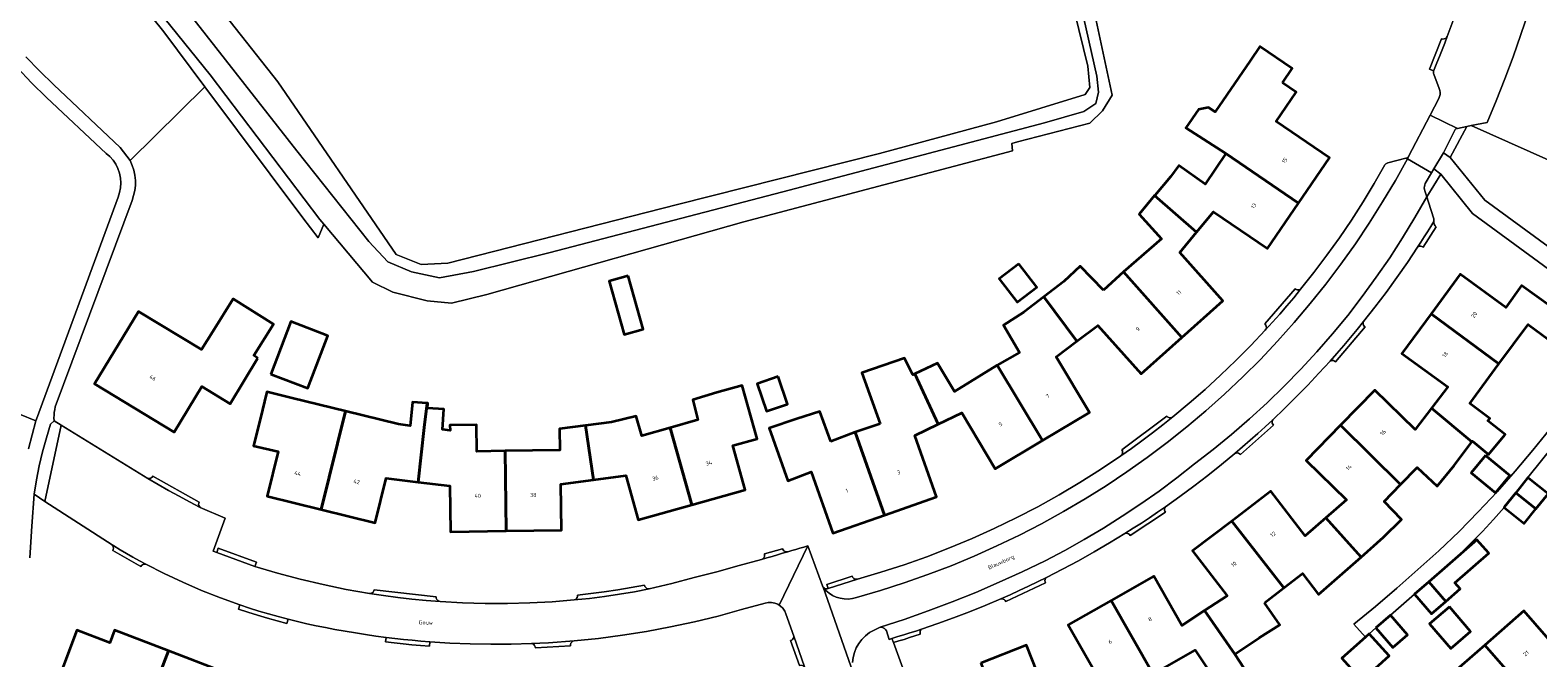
# Model space of a CAD drawing. Header units: metres. Extents: x 229229 to 231729, y 593167 to 595667.
# Tile 147 of 256: x 230707 to 230877, y 593746 to 593817. Entities that reach past the tile are written whole.
import ezdxf
from ezdxf.enums import TextEntityAlignment as Align

# ---------------------------------------------------------------- set-up
doc = ezdxf.new("R2010")
doc.units = ezdxf.units.M
for name, color, linetype, lineweight in [('B-WE-GR-GRAS-GV', 60, 'Continuous', 13), ('B-WE-GR-GROENVOORZIENING-GV', 80, 'Continuous', 18), ('B-WE-OG-BEBOUWING-GV', 7, 'Continuous', 35), ('B-WE-OG-BEBOUWING-T18', 10, 'Continuous', 18), ('B-WE-OG-TERREIN_ERF-GV', 7, 'Continuous', 18), ('B-WE-OG-TOPOGRAFIE-T18', 10, 'Continuous', 18), ('B-WE-OG-WATER-GV', 130, 'Continuous', 18), ('B-WE-OG-WATER_SLOOT-GV', 120, 'Continuous', 18), ('B-WE-VH-VERHARDING_GESLOTEN-GV', 252, 'Continuous', 18), ('B-WE-VH-VERHARDING_OPEN-GV', 252, 'Continuous', 18)]:
    doc.layers.add(name, color=color, linetype=linetype, lineweight=lineweight)
doc.styles.add('NLCS-ISO-M250-T18', font='NLCS-ISO.ttf', dxfattribs={"height": 0.45})

msp = doc.modelspace()

# ---------------------------------------------------------------- linework, layer by layer
at = {"layer": 'B-WE-GR-GRAS-GV'}
for points in [[(230716.396, 593834.241), (230734.901, 593810.795), (230748.232, 593791.341), (230751.033, 593790.22), (230754.033, 593790.353), (230779.897, 593796.965), (230802.636, 593802.716), (230815.783, 593806.28), (230825.759, 593809.341), (230826.315, 593810.131), (230826.064, 593812.559), (230814.985, 593857.704)], [(230706.542, 593813.614), (230708.085, 593812.011), (230709.677, 593810.455), (230717.137, 593803.38), (230718.278, 593801.902), (230726.679, 593810.234), (230722.068, 593816.407), (230716.161, 593823.778), (230713.364, 593827.813), (230710.476, 593830.851), (230707.511, 593834.054), (230706.323, 593834.724)]]:
    msp.add_lwpolyline(points, dxfattribs=at)
at = {"layer": 'B-WE-GR-GROENVOORZIENING-GV'}
for points in [[(230705.83, 593773.332), (230707.661, 593772.578), (230707.727, 593772.789), (230716.918, 593797.793), (230717.092, 593798.312), (230717.198, 593798.85), (230717.232, 593799.397), (230717.194, 593799.944), (230717.086, 593800.481), (230716.908, 593800.999), (230716.664, 593801.49), (230716.358, 593801.945), (230715.996, 593802.356), (230715.583, 593802.716), (230708.854, 593809.009), (230707.182, 593810.677), (230705.56, 593812.393)], [(230706.846, 593769.451), (230707.233, 593771.02), (230707.661, 593772.578), (230705.83, 593773.332)], [(230805.41, 593744.301), (230804.196, 593747.61), (230804.024, 593748.077), (230803.698, 593747.977), (230803.398, 593748.951), (230803.305, 593749.093), (230803.179, 593749.208), (230803.03, 593749.289), (230802.865, 593749.331), (230802.695, 593749.331), (230802.012, 593749.022), (230801.514, 593748.733), (230801.058, 593748.381), (230800.651, 593747.973), (230800.302, 593747.516), (230800.014, 593747.017), (230799.795, 593746.484), (230799.646, 593745.928), (230799.571, 593745.357)]]:
    msp.add_lwpolyline(points, dxfattribs=at)
msp.add_lwpolyline([(230869.2, 593805.845), (230868.726, 593805.749), (230866.87, 593802.254), (230870.769, 593797.431), (230888.089, 593784.767), (230889.144, 593786.827), (230890.166, 593788.903), (230891.152, 593790.997), (230892.103, 593793.107), (230893.019, 593795.232)], close=True, dxfattribs=at)
at = {"layer": 'B-WE-OG-BEBOUWING-GV'}
for points in [[(230847.971, 593810.68), (230849.057, 593812.274), (230845.412, 593814.758), (230844.326, 593813.164), (230840.389, 593807.388), (230839.647, 593807.897), (230838.529, 593807.682), (230837.097, 593805.596), (230841.6, 593802.71), (230849.78, 593797.11), (230853.27, 593802.22), (230847.28, 593806.31), (230849.532, 593809.616)], [(230838.32, 593793.85), (230840.23, 593796.14), (230846.29, 593792), (230849.78, 593797.11), (230841.6, 593802.71), (230839.293, 593799.249), (230836.326, 593801.356), (230835.37, 593800.09), (230833.61, 593797.99), (230833.585, 593797.96), (230838.31, 593793.838)], [(230830.09, 593789.37), (230836.67, 593781.99), (230841.28, 593786.1), (230836.41, 593791.56), (230838.31, 593793.838), (230833.585, 593797.96), (230831.86, 593795.89), (230834.36, 593793.1)], [(230818.3, 593790.295), (230816.095, 593788.598), (230818.125, 593785.961), (230820.33, 593787.658)], [(230827.846, 593787.308), (230825.225, 593790.028), (230823.38, 593788.29), (230821.13, 593786.57), (230824.85, 593781.57), (230827.19, 593783.34), (230832.06, 593777.88), (230836.67, 593781.99), (230830.09, 593789.37)], [(230864.7, 593784.66), (230872.35, 593779), (230875.62, 593783.44), (230877.91, 593781.76), (230879.78, 593784.3), (230874.89, 593787.83), (230873.11, 593785.37), (230867.97, 593789.13)], [(230774.329, 593788.92), (230772.184, 593788.32), (230773.867, 593782.31), (230776.012, 593782.91)], [(230732.653, 593779.652), (230732.19, 593779.943), (230734.427, 593783.499), (230729.89, 593786.353), (230727.57, 593782.67), (230726.32, 593780.61), (230719.22, 593784.92), (230714.26, 593776.75), (230723.25, 593771.31), (230726.36, 593776.45), (230729.55, 593774.52), (230732.62, 593779.6)], [(230818.88, 593784.85), (230816.577, 593783.362), (230818.369, 593780.29), (230815.88, 593778.87), (230820.95, 593770.36), (230826.26, 593773.52), (230822.52, 593779.81), (230824.85, 593781.57), (230821.13, 593786.57)], [(230864.76, 593774.02), (230869.3, 593770.21), (230869.358, 593770.287), (230871.184, 593768.795), (230873.054, 593771.046), (230871.106, 593772.591), (230871.31, 593772.86), (230869.08, 593774.56), (230872.35, 593779), (230864.7, 593784.66), (230861.43, 593780.19), (230866.58, 593776.43)], [(230734.112, 593777.852), (230738.291, 593776.267), (230740.536, 593782.185), (230736.357, 593783.77)], [(230802.714, 593772.246), (230799.9, 593771.32), (230803.2, 593761.98), (230809.03, 593764.04), (230806.59, 593770.94), (230809.24, 593772.22), (230806.61, 593777.87), (230806.391, 593777.763), (230805.442, 593779.657), (230800.632, 593778.007)], [(230815.88, 593778.87), (230811.05, 593775.9), (230809.15, 593779.1), (230806.61, 593777.87), (230809.24, 593772.22), (230811.89, 593773.49), (230815.63, 593767.19), (230820.95, 593770.36)], [(230791.201, 593777.583), (230788.835, 593776.775), (230789.899, 593773.662), (230792.265, 593774.47)], [(230732.915, 593772.758), (230732.18, 593769.79), (230734.93, 593769.12), (230733.69, 593764.09), (230739.76, 593762.602), (230742.512, 593773.672), (230736.51, 593775.15), (230733.68, 593775.85)], [(230784.33, 593775.79), (230781.611, 593774.946), (230782.186, 593772.687), (230779.05, 593771.8), (230781.49, 593763.13), (230787.52, 593764.82), (230786.12, 593769.8), (230788.85, 593770.56), (230787.16, 593776.59)], [(230869.3, 593770.21), (230864.76, 593774.02), (230862.93, 593771.6), (230858.38, 593776.05), (230854.5, 593772.1), (230861.28, 593765.41), (230863.149, 593767.318), (230865.404, 593765.243), (230867.29, 593767.57)], [(230750.68, 593765.69), (230751.39, 593771.85), (230751.706, 593774.592), (230750.052, 593774.699), (230749.792, 593772.043), (230748.49, 593772.2), (230742.512, 593773.672), (230739.76, 593762.602), (230739.77, 593762.6), (230745.86, 593761.1), (230747.1, 593766.12)], [(230760.59, 593760.19), (230760.48, 593769.2), (230757.313, 593769.154), (230757.269, 593772.14), (230754.266, 593772.096), (230754.28, 593771.51), (230753.446, 593771.608), (230753.594, 593773.888), (230751.734, 593774.009), (230751.772, 593774.588), (230751.706, 593774.592), (230751.39, 593771.85), (230750.68, 593765.69), (230754.27, 593765.26), (230754.34, 593760.1)], [(230760.48, 593769.2), (230760.59, 593760.19), (230766.84, 593760.28), (230766.77, 593765.44), (230770.43, 593765.93), (230769.53, 593772.07), (230766.61, 593771.69), (230766.64, 593769.29)], [(230781.49, 593763.13), (230779.05, 593771.8), (230775.884, 593770.91), (230775.23, 593773.111), (230772.46, 593772.44), (230769.53, 593772.07), (230770.43, 593765.93), (230774.06, 593766.42), (230775.45, 593761.44)], [(230797.144, 593770.268), (230795.896, 593773.644), (230793.33, 593772.82), (230790.22, 593771.75), (230792.32, 593765.83), (230794.92, 593766.83), (230797.36, 593759.92), (230803.2, 593761.98), (230799.9, 593771.32)], [(230852.87, 593761.66), (230856.84, 593757.25), (230859.36, 593759.47), (230861.373, 593761.483), (230859.408, 593763.498), (230861.28, 593765.41), (230854.5, 593772.1), (230850.63, 593768.14), (230855.18, 593763.68)], [(230870.825, 593768.69), (230869.222, 593766.748), (230871.949, 593764.498), (230873.552, 593766.44)], [(230876.514, 593762.675), (230877.87, 593764.36), (230875.691, 593766.109), (230875.59, 593766.19), (230874.232, 593764.497)], [(230856.84, 593757.25), (230852.87, 593761.66), (230850.55, 593759.62), (230846.67, 593764.68), (230842.27, 593761.3), (230848.13, 593753.77), (230850.23, 593755.38), (230852.03, 593753.03)], [(230872.939, 593762.845), (230875.19, 593761.03), (230876.514, 593762.675), (230874.232, 593764.497), (230872.92, 593762.86)], [(230845.955, 593752.104), (230848.13, 593753.77), (230842.27, 593761.3), (230837.87, 593757.93), (230841.75, 593752.87), (230839.2, 593751.21), (230842.6, 593746.3), (230845.36, 593748.13), (230847.664, 593749.609)], [(230864.445, 593754.46), (230866.369, 593752.249), (230867.99, 593753.66), (230867.386, 593754.352), (230871.194, 593757.677), (230869.868, 593759.196), (230866.515, 593756.268)], [(230833.43, 593744.06), (230838.16, 593746.77), (230840.83, 593742.77), (230843.68, 593744.68), (230842.6, 593746.3), (230839.2, 593751.21), (230836.65, 593749.55), (230833.5, 593755.09), (230828.68, 593752.36)], [(230866.369, 593752.249), (230864.445, 593754.46), (230862.83, 593753.05), (230864.75, 593750.84)], [(230826.92, 593737.4), (230830, 593738.9), (230828.7, 593741.35), (230833.43, 593744.06), (230828.68, 593752.36), (230823.86, 593749.62), (230827, 593744.09), (230824.25, 593742.75)], [(230866.772, 593751.634), (230864.542, 593749.706), (230866.93, 593746.944), (230869.16, 593748.872)], [(230858.48, 593749.26), (230860.4, 593747.05), (230862.06, 593748.5), (230860.13, 593750.71)], [(230870.741, 593747.323), (230876.721, 593740.486), (230878.5, 593742.05), (230877.63, 593743.04), (230880.23, 593745.34), (230875.15, 593751.17)], [(230719.8, 593739.43), (230722.58, 593746.67), (230716.53, 593749.01), (230715.977, 593747.573), (230712.275, 593748.996), (230708.812, 593739.802), (230709.8, 593739.42), (230712.54, 593738.37), (230714.926, 593737.534), (230716.244, 593740.802)], [(230857.334, 593748.234), (230854.678, 593745.839), (230856.922, 593743.349), (230859.998, 593746.122), (230857.754, 593748.612)], [(230719.8, 593739.43), (230725.75, 593737.1), (230724.89, 593734.87), (230728.23, 593733.93), (230729.93, 593739.87), (230727.2, 593740.65), (230728.63, 593744.34), (230722.58, 593746.67)], [(230814.02, 593745.3), (230817.56, 593736.42), (230822.62, 593738.41), (230823.85, 593735.89), (230826.92, 593737.4), (230824.25, 593742.75), (230821.51, 593741.41), (230819.18, 593747.33)], [(230876.721, 593740.486), (230870.741, 593747.323), (230866.438, 593743.567), (230871.556, 593737.701), (230871.68, 593737.81), (230874.08, 593739.92), (230874.95, 593738.93)]]:
    msp.add_lwpolyline(points, close=True, dxfattribs=at)
at = {"layer": 'B-WE-OG-TERREIN_ERF-GV'}
for points in [[(230877.902, 593824.288), (230876.29, 593818.928), (230876.14, 593818.952), (230875.989, 593818.93), (230875.853, 593818.863), (230875.742, 593818.759), (230875.668, 593818.626), (230874.826, 593816.109), (230873.939, 593813.607), (230873.009, 593811.121), (230872.034, 593808.651), (230871.016, 593806.2), (230869.2, 593805.845), (230893.019, 593795.232)], [(230826.336, 593820.899), (230828.823, 593809.296), (230827.734, 593807.518), (230826.29, 593806.124), (230818.138, 593804.023), (230817.522, 593803.827), (230817.606, 593803.014), (230787.34, 593794.994), (230758.424, 593786.834), (230754.454, 593785.853), (230751.709, 593786.098), (230747.862, 593787.072), (230745.566, 593788.221), (230740.075, 593794.751), (230739.437, 593793.22), (230737.729, 593795.441), (230726.679, 593810.234), (230718.278, 593801.902), (230718.513, 593801.373), (230718.691, 593800.822), (230718.809, 593800.255), (230718.867, 593799.679), (230718.863, 593799.1), (230718.798, 593798.524), (230718.673, 593797.959), (230718.488, 593797.41), (230709.857, 593774.158), (230709.792, 593773.851), (230709.745, 593773.541), (230709.716, 593773.229), (230709.705, 593772.916), (230709.712, 593772.602), (230710.528, 593772.097), (230720.264, 593766.098), (230720.399, 593766.081), (230720.533, 593766.1), (230720.657, 593766.155), (230720.763, 593766.241), (230720.841, 593766.352), (230726.034, 593763.428), (230725.995, 593763.303), (230725.989, 593763.172), (230726.019, 593763.044), (230726.081, 593762.929), (230726.171, 593762.834), (230728.961, 593761.621), (230727.607, 593757.91), (230728.017, 593757.761), (230728.189, 593758.23), (230732.491, 593756.662), (230732.32, 593756.192), (230734.862, 593755.432), (230737.426, 593754.747), (230740.008, 593754.137), (230742.607, 593753.603), (230745.22, 593753.144), (230745.369, 593753.156), (230745.507, 593753.21), (230745.624, 593753.303), (230745.708, 593753.427), (230745.752, 593753.569), (230752.727, 593752.765), (230752.74, 593752.608), (230752.8, 593752.463), (230752.903, 593752.343), (230753.038, 593752.262), (230753.191, 593752.226), (230755.703, 593752.085), (230758.219, 593752.013), (230760.735, 593752.01), (230763.25, 593752.077), (230765.763, 593752.213), (230768.271, 593752.418), (230768.398, 593752.477), (230768.504, 593752.569), (230768.58, 593752.686), (230768.62, 593752.82), (230768.622, 593752.96), (230770.136, 593753.142), (230771.648, 593753.344), (230773.158, 593753.565), (230774.664, 593753.806), (230776.167, 593754.065), (230776.215, 593753.924), (230776.303, 593753.802), (230776.422, 593753.712), (230776.562, 593753.661), (230776.711, 593753.653), (230779.245, 593754.283), (230781.774, 593754.932), (230784.298, 593755.598), (230786.817, 593756.283), (230789.332, 593756.985), (230789.474, 593757.051), (230789.589, 593757.157), (230789.665, 593757.294), (230789.695, 593757.448), (230789.676, 593757.603), (230791.696, 593758.185), (230791.763, 593758.043), (230791.87, 593757.929), (230792.008, 593757.854), (230792.162, 593757.825), (230792.317, 593757.845), (230792.763, 593757.976), (230793.208, 593758.107), (230793.654, 593758.239), (230794.099, 593758.372), (230794.544, 593758.505), (230796.211, 593753.998), (230796.224, 593753.966), (230796.239, 593753.935), (230796.256, 593753.905), (230796.276, 593753.877), (230796.297, 593753.85), (230796.383, 593753.769), (230796.485, 593753.711), (230796.598, 593753.678), (230796.715, 593753.673), (230796.831, 593753.695), (230796.679, 593754.171), (230799.558, 593755.088), (230799.62, 593754.953), (230799.721, 593754.844), (230799.85, 593754.771), (230799.996, 593754.741), (230800.144, 593754.758), (230802.774, 593755.527), (230805.381, 593756.369), (230807.963, 593757.283), (230810.519, 593758.269), (230813.046, 593759.327), (230815.543, 593760.454), (230818.008, 593761.651), (230820.438, 593762.916), (230822.831, 593764.249), (230825.187, 593765.647), (230827.502, 593767.112), (230829.776, 593768.64), (230829.889, 593768.749), (230829.964, 593768.887), (230829.991, 593769.042), (230829.969, 593769.198), (230829.9, 593769.339), (230834.946, 593773.124), (230835.062, 593773.018), (230835.206, 593772.954), (230835.362, 593772.937), (230835.516, 593772.969), (230835.652, 593773.047), (230837.48, 593774.566), (230839.27, 593776.128), (230841.022, 593777.734), (230842.734, 593779.381), (230844.406, 593781.07), (230846.037, 593782.798), (230846.123, 593782.929), (230846.165, 593783.08), (230846.158, 593783.237), (230846.103, 593783.384), (230846.005, 593783.506), (230849.418, 593787.46), (230849.525, 593787.385), (230849.647, 593787.341), (230849.777, 593787.33), (230849.905, 593787.353), (230850.023, 593787.408), (230851.523, 593789.306), (230852.976, 593791.241), (230854.382, 593793.211), (230855.738, 593795.214), (230857.046, 593797.25), (230858.303, 593799.317), (230859.509, 593801.415), (230859.554, 593801.483), (230859.61, 593801.542), (230859.675, 593801.591), (230859.747, 593801.629), (230859.824, 593801.655), (230861.877, 593802.165), (230861.95, 593802.185), (230862.018, 593802.217), (230862.08, 593802.261), (230862.133, 593802.314), (230862.177, 593802.375), (230864.608, 593807.043), (230865.586, 593808.919), (230865.67, 593809.135), (230865.714, 593809.362), (230865.718, 593809.593), (230865.68, 593809.821), (230865.603, 593810.039), (230865.004, 593811.658), (230864.985, 593811.728), (230864.974, 593811.8), (230864.972, 593811.873), (230864.978, 593811.946), (230864.993, 593812.017), (230864.523, 593812.204), (230865.89, 593815.634), (230866.034, 593815.602), (230866.181, 593815.613), (230866.319, 593815.666), (230866.435, 593815.758), (230866.519, 593815.879), (230867.401, 593818.29)], [(230886.894, 593783.091), (230869.375, 593795.948), (230865.791, 593800.366), (230864.217, 593797.834), (230864.411, 593797.242), (230865.001, 593795.329), (230865.019, 593795.275), (230865.03, 593795.218), (230865.034, 593795.161), (230865.03, 593795.104), (230865.018, 593795.048), (230865.014, 593794.915), (230865.038, 593794.783), (230865.09, 593794.66), (230865.166, 593794.551), (230865.264, 593794.46), (230863.797, 593792.172), (230863.683, 593792.232), (230863.558, 593792.261), (230863.429, 593792.259), (230863.305, 593792.224), (230863.194, 593792.159), (230862.041, 593790.436), (230860.856, 593788.736), (230859.639, 593787.057), (230858.39, 593785.402), (230857.111, 593783.771), (230857.077, 593783.644), (230857.078, 593783.512), (230857.114, 593783.385), (230857.181, 593783.272), (230857.276, 593783.181), (230853.946, 593779.253), (230853.839, 593779.33), (230853.716, 593779.377), (230853.585, 593779.39), (230853.455, 593779.369), (230853.335, 593779.315), (230852.089, 593777.951), (230850.82, 593776.607), (230849.529, 593775.285), (230848.216, 593773.984), (230846.882, 593772.706), (230846.83, 593772.585), (230846.813, 593772.455), (230846.831, 593772.324), (230846.883, 593772.204), (230846.965, 593772.101), (230843.251, 593768.791), (230843.151, 593768.884), (230843.029, 593768.947), (230842.895, 593768.975), (230842.758, 593768.965), (230842.629, 593768.918), (230841.11, 593767.662), (230839.569, 593766.433), (230838.007, 593765.232), (230836.423, 593764.059), (230834.818, 593762.915), (230834.745, 593762.802), (230834.705, 593762.674), (230834.7, 593762.54), (230834.731, 593762.41), (230834.795, 593762.292), (230830.845, 593759.684), (230830.759, 593759.79), (230830.648, 593759.869), (230830.519, 593759.915), (230830.383, 593759.926), (230830.249, 593759.899), (230828.522, 593758.845), (230826.776, 593757.823), (230825.01, 593756.834), (230823.227, 593755.877), (230821.427, 593754.954), (230821.336, 593754.854), (230821.275, 593754.733), (230821.25, 593754.6), (230821.261, 593754.465), (230821.309, 593754.338), (230816.831, 593752.245), (230816.763, 593752.361), (230816.667, 593752.455), (230816.55, 593752.52), (230816.419, 593752.553), (230816.285, 593752.55), (230814.525, 593751.805), (230812.753, 593751.09), (230810.968, 593750.405), (230809.172, 593749.752), (230807.365, 593749.13), (230807.278, 593749.038), (230807.216, 593748.927), (230807.184, 593748.805), (230807.184, 593748.678), (230807.215, 593748.555), (230806.614, 593748.358), (230806.011, 593748.166), (230805.407, 593747.977), (230804.802, 593747.791), (230804.196, 593747.61), (230805.41, 593744.301)], [(230827, 593744.09), (230823.86, 593749.62), (230828.68, 593752.36), (230833.5, 593755.09), (230836.65, 593749.55), (230839.2, 593751.21), (230841.75, 593752.87), (230837.87, 593757.93), (230842.27, 593761.3), (230846.67, 593764.68), (230850.55, 593759.62), (230852.87, 593761.66), (230855.18, 593763.68), (230850.63, 593768.14), (230854.5, 593772.1), (230858.38, 593776.05), (230862.93, 593771.6), (230864.76, 593774.02), (230866.58, 593776.43), (230861.43, 593780.19), (230864.7, 593784.66), (230867.97, 593789.13), (230873.11, 593785.37), (230874.89, 593787.83), (230879.78, 593784.3)], [(230877.91, 593781.76), (230875.62, 593783.44), (230872.35, 593779), (230869.08, 593774.56), (230871.31, 593772.86), (230871.106, 593772.591), (230873.054, 593771.046), (230871.184, 593768.795), (230869.358, 593770.287), (230869.3, 593770.21), (230867.29, 593767.57), (230865.404, 593765.243), (230863.149, 593767.318), (230861.28, 593765.41), (230859.408, 593763.498), (230861.373, 593761.483), (230859.36, 593759.47), (230856.84, 593757.25), (230852.03, 593753.03), (230850.23, 593755.38), (230848.13, 593753.77), (230845.955, 593752.104), (230847.664, 593749.609), (230845.36, 593748.13), (230842.6, 593746.3), (230843.68, 593744.68)], [(230854.678, 593745.839), (230857.334, 593748.234), (230856.021, 593749.68), (230858.46, 593751.688), (230860.865, 593753.738), (230863.233, 593755.829), (230865.566, 593757.96), (230867.862, 593760.131), (230870.024, 593762.342), (230872.131, 593764.606), (230874.181, 593766.921), (230876.173, 593769.286), (230878.106, 593771.7)], [(230880.07, 593771.75), (230875.59, 593766.19), (230875.691, 593766.109), (230877.87, 593764.36), (230876.514, 593762.675), (230875.19, 593761.03), (230872.939, 593762.845), (230871.726, 593761.461), (230870.476, 593760.111), (230869.19, 593758.795), (230867.87, 593757.513), (230866.515, 593756.268), (230869.868, 593759.196), (230871.194, 593757.677), (230867.386, 593754.352), (230867.99, 593753.66), (230866.369, 593752.249), (230864.75, 593750.84), (230862.83, 593753.05), (230860.13, 593750.71), (230862.06, 593748.5), (230860.4, 593747.05), (230858.48, 593749.26), (230857.754, 593748.612), (230859.998, 593746.122), (230856.922, 593743.349)], [(230793.604, 593745.041), (230792.62, 593747.839), (230792.741, 593747.887), (230792.844, 593747.966), (230792.922, 593748.07), (230792.969, 593748.191), (230792.98, 593748.321), (230792.097, 593750.832), (230791.953, 593751.169), (230791.746, 593751.471), (230791.484, 593751.727), (230791.331, 593751.826), (230791.176, 593751.925), (230790.835, 593752.06), (230790.475, 593752.125), (230790.109, 593752.117), (230789.751, 593752.038), (230787.092, 593751.324), (230784.448, 593750.598), (230781.786, 593749.946), (230779.106, 593749.367), (230776.411, 593748.863), (230773.704, 593748.433), (230770.985, 593748.078), (230768.258, 593747.799), (230768.113, 593747.756), (230767.987, 593747.672), (230767.892, 593747.553), (230767.837, 593747.412), (230767.826, 593747.261), (230763.89, 593747.01), (230763.864, 593747.151), (230763.8, 593747.278), (230763.702, 593747.383), (230763.58, 593747.456), (230763.441, 593747.491), (230761.15, 593747.427), (230758.859, 593747.417), (230756.568, 593747.459), (230754.279, 593747.553), (230751.992, 593747.701), (230751.954, 593747.202), (230750.966, 593747.282), (230749.98, 593747.372), (230748.994, 593747.472), (230748.009, 593747.582), (230747.026, 593747.702), (230747.088, 593748.198), (230745.933, 593748.351), (230744.779, 593748.518), (230743.628, 593748.698), (230742.479, 593748.892), (230741.332, 593749.099), (230740.27, 593749.296), (230739.211, 593749.509), (230738.155, 593749.737), (230737.103, 593749.981), (230736.054, 593750.241), (230735.93, 593749.757), (230734.825, 593750.049), (230733.725, 593750.358), (230732.63, 593750.684), (230731.54, 593751.028), (230730.456, 593751.389), (230730.618, 593751.862), (230728.45, 593752.642), (230726.307, 593753.491), (230724.192, 593754.406), (230722.107, 593755.388), (230720.054, 593756.435), (230719.919, 593756.451), (230719.785, 593756.431), (230719.662, 593756.375), (230719.557, 593756.288), (230719.48, 593756.177), (230716.327, 593757.986), (230716.382, 593758.111), (230716.401, 593758.246), (230716.384, 593758.381), (230716.332, 593758.507), (230716.248, 593758.614), (230708.687, 593763.501), (230707.467, 593764.323), (230707.201, 593760.742), (230706.993, 593757.158)], [(230708.812, 593739.802), (230712.275, 593748.996), (230715.977, 593747.573), (230716.53, 593749.01), (230722.58, 593746.67), (230728.63, 593744.34)], [(230814.02, 593745.3), (230819.18, 593747.33), (230821.51, 593741.41)], [(230840.83, 593742.77), (230838.16, 593746.77), (230833.43, 593744.06)]]:
    msp.add_lwpolyline(points, dxfattribs=at)
for points in [[(230833.585, 593797.96), (230833.61, 593797.99), (230835.37, 593800.09), (230836.326, 593801.356), (230839.293, 593799.249), (230841.6, 593802.71), (230837.097, 593805.596), (230838.529, 593807.682), (230839.647, 593807.897), (230840.389, 593807.388), (230844.326, 593813.164), (230845.412, 593814.758), (230849.057, 593812.274), (230847.971, 593810.68), (230849.532, 593809.616), (230847.28, 593806.31), (230853.27, 593802.22), (230849.78, 593797.11), (230846.29, 593792), (230840.23, 593796.14), (230838.32, 593793.85), (230838.31, 593793.838), (230836.41, 593791.56), (230841.28, 593786.1), (230836.67, 593781.99), (230832.06, 593777.88), (230827.19, 593783.34), (230824.85, 593781.57), (230822.52, 593779.81), (230826.26, 593773.52), (230820.95, 593770.36), (230815.63, 593767.19), (230811.89, 593773.49), (230809.24, 593772.22), (230806.59, 593770.94), (230809.03, 593764.04), (230803.2, 593761.98), (230797.36, 593759.92), (230794.92, 593766.83), (230792.32, 593765.83), (230790.22, 593771.75), (230793.33, 593772.82), (230795.896, 593773.644), (230797.144, 593770.268), (230799.9, 593771.32), (230802.714, 593772.246), (230800.632, 593778.007), (230805.442, 593779.657), (230806.391, 593777.763), (230806.61, 593777.87), (230809.15, 593779.1), (230811.05, 593775.9), (230815.88, 593778.87), (230818.369, 593780.29), (230816.577, 593783.362), (230818.88, 593784.85), (230821.13, 593786.57), (230823.38, 593788.29), (230825.225, 593790.028), (230827.846, 593787.308), (230830.09, 593789.37), (230834.36, 593793.1), (230831.86, 593795.89)], [(230816.095, 593788.598), (230818.3, 593790.295), (230820.33, 593787.658), (230818.125, 593785.961)], [(230776.012, 593782.91), (230773.867, 593782.31), (230772.184, 593788.32), (230774.329, 593788.92)], [(230732.62, 593779.6), (230729.55, 593774.52), (230726.36, 593776.45), (230723.25, 593771.31), (230714.26, 593776.75), (230719.22, 593784.92), (230726.32, 593780.61), (230727.57, 593782.67), (230729.89, 593786.353), (230734.427, 593783.499), (230732.19, 593779.943), (230732.653, 593779.652)], [(230738.291, 593776.267), (230734.112, 593777.852), (230736.357, 593783.77), (230740.536, 593782.185)], [(230792.265, 593774.47), (230789.899, 593773.662), (230788.835, 593776.775), (230791.201, 593777.583)], [(230760.48, 593769.2), (230766.64, 593769.29), (230766.61, 593771.69), (230769.53, 593772.07), (230772.46, 593772.44), (230775.23, 593773.111), (230775.884, 593770.91), (230779.05, 593771.8), (230782.186, 593772.687), (230781.611, 593774.946), (230784.33, 593775.79), (230787.16, 593776.59), (230788.85, 593770.56), (230786.12, 593769.8), (230787.52, 593764.82), (230781.49, 593763.13), (230775.45, 593761.44), (230774.06, 593766.42), (230770.43, 593765.93), (230766.77, 593765.44), (230766.84, 593760.28), (230760.59, 593760.19), (230754.34, 593760.1), (230754.27, 593765.26), (230750.68, 593765.69), (230747.1, 593766.12), (230745.86, 593761.1), (230739.77, 593762.6), (230739.76, 593762.602), (230733.69, 593764.09), (230734.93, 593769.12), (230732.18, 593769.79), (230732.915, 593772.758), (230733.68, 593775.85), (230736.51, 593775.15), (230742.512, 593773.672), (230748.49, 593772.2), (230749.792, 593772.043), (230750.052, 593774.699), (230751.706, 593774.592), (230751.772, 593774.588), (230751.734, 593774.009), (230753.594, 593773.888), (230753.446, 593771.608), (230754.28, 593771.51), (230754.266, 593772.096), (230757.269, 593772.14), (230757.313, 593769.154)], [(230870.825, 593768.69), (230873.552, 593766.44), (230871.949, 593764.498), (230869.222, 593766.748)], [(230866.772, 593751.634), (230869.16, 593748.872), (230866.93, 593746.944), (230864.542, 593749.706)], [(230875.15, 593751.17), (230880.23, 593745.34), (230877.63, 593743.04), (230878.5, 593742.05), (230876.721, 593740.486), (230874.95, 593738.93), (230874.08, 593739.92), (230871.68, 593737.81), (230872.56, 593736.82), (230870.66, 593735.15), (230869.79, 593736.15), (230867.17, 593733.85), (230862.03, 593739.72), (230860.795, 593741.124), (230862.905, 593742.987), (230864.334, 593741.731), (230866.438, 593743.567), (230870.741, 593747.323)]]:
    msp.add_lwpolyline(points, close=True, dxfattribs=at)
at = {"layer": 'B-WE-OG-WATER-GV'}
for points in [[(230707.373, 593836.291), (230727.297, 593811.563), (230739.627, 593795.283), (230740.075, 593794.751), (230745.566, 593788.221), (230747.862, 593787.072), (230751.709, 593786.098), (230754.454, 593785.853), (230758.424, 593786.834), (230787.34, 593794.994), (230817.606, 593803.014), (230817.522, 593803.827), (230818.138, 593804.023), (230826.29, 593806.124), (230827.734, 593807.518), (230828.823, 593809.296), (230826.336, 593820.899)], [(230825.274, 593819.399), (230827.066, 593811.412), (230827.262, 593809.618), (230826.954, 593808.357), (230825.612, 593807.454), (230821.186, 593806.165), (230791.741, 593798.406), (230765.397, 593791.52), (230756.909, 593789.418), (230753.1, 593788.717), (230749.934, 593789.362), (230747.301, 593790.511), (230745.147, 593792.802), (230737.058, 593803.003), (230716.616, 593829.12)]]:
    msp.add_lwpolyline(points, dxfattribs=at)
at = {"layer": 'B-WE-OG-WATER_SLOOT-GV'}
for points in [[(230814.985, 593857.704), (230826.064, 593812.559), (230826.315, 593810.131), (230825.759, 593809.341), (230815.783, 593806.28), (230802.636, 593802.716), (230779.897, 593796.965), (230754.033, 593790.353), (230751.033, 593790.22), (230748.232, 593791.341), (230734.901, 593810.795), (230716.396, 593834.241)], [(230706.323, 593834.724), (230707.511, 593834.054), (230710.476, 593830.851), (230713.364, 593827.813), (230716.161, 593823.778), (230722.068, 593816.407), (230726.679, 593810.234), (230737.729, 593795.441), (230739.437, 593793.22), (230740.075, 593794.751), (230739.627, 593795.283), (230727.297, 593811.563), (230707.373, 593836.291), (230705.217, 593839.282)], [(230716.616, 593829.12), (230737.058, 593803.003), (230745.147, 593792.802), (230747.301, 593790.511), (230749.934, 593789.362), (230753.1, 593788.717), (230756.909, 593789.418), (230765.397, 593791.52), (230791.741, 593798.406), (230821.186, 593806.165), (230825.612, 593807.454), (230826.954, 593808.357), (230827.262, 593809.618), (230827.066, 593811.412), (230825.274, 593819.399)]]:
    msp.add_lwpolyline(points, dxfattribs=at)
at = {"layer": 'B-WE-VH-VERHARDING_GESLOTEN-GV'}
for points in [[(230706.993, 593757.158), (230707.201, 593760.742), (230707.467, 593764.323), (230707.734, 593765.927), (230708.054, 593767.521), (230708.425, 593769.103), (230708.848, 593770.673), (230709.323, 593772.228), (230709.712, 593772.602), (230709.705, 593772.916), (230709.716, 593773.229), (230709.745, 593773.541), (230709.792, 593773.851), (230709.857, 593774.158), (230718.488, 593797.41), (230718.673, 593797.959), (230718.798, 593798.524), (230718.863, 593799.1), (230718.867, 593799.679), (230718.809, 593800.255), (230718.691, 593800.822), (230718.513, 593801.373), (230718.278, 593801.902), (230717.137, 593803.38), (230709.677, 593810.455), (230708.085, 593812.011), (230706.542, 593813.614)], [(230705.56, 593812.393), (230707.182, 593810.677), (230708.854, 593809.009), (230715.583, 593802.716), (230715.996, 593802.356), (230716.358, 593801.945), (230716.664, 593801.49), (230716.908, 593800.999), (230717.086, 593800.481), (230717.194, 593799.944), (230717.232, 593799.397), (230717.198, 593798.85), (230717.092, 593798.312), (230716.918, 593797.793), (230707.727, 593772.789), (230707.661, 593772.578), (230707.233, 593771.02), (230706.846, 593769.451)], [(230799.571, 593745.357), (230799.646, 593745.928), (230799.795, 593746.484), (230800.014, 593747.017), (230800.302, 593747.516), (230800.651, 593747.973), (230801.058, 593748.381), (230801.514, 593748.733), (230802.012, 593749.022), (230802.695, 593749.331), (230805.415, 593750.227), (230808.115, 593751.182), (230810.793, 593752.196), (230813.449, 593753.269), (230816.08, 593754.399), (230818.687, 593755.587), (230821.266, 593756.831), (230823.486, 593757.997), (230825.675, 593759.222), (230827.831, 593760.504), (230829.953, 593761.842), (230832.038, 593763.235), (230834.086, 593764.684), (230836.095, 593766.185), (230838.064, 593767.739), (230840.186, 593769.373), (230842.26, 593771.068), (230844.285, 593772.82), (230846.26, 593774.629), (230848.183, 593776.494), (230850.051, 593778.412), (230851.865, 593780.383), (230853.622, 593782.405), (230855.32, 593784.475), (230856.959, 593786.593), (230858.537, 593788.757), (230860.053, 593790.965), (230861.506, 593793.215), (230862.894, 593795.505), (230864.217, 593797.834), (230864.001, 593798.494), (230863.958, 593798.659), (230863.943, 593798.829), (230863.954, 593798.999), (230863.993, 593799.164), (230864.058, 593799.322), (230864.769, 593800.542), (230862.046, 593802.123), (230860.683, 593799.664), (230859.251, 593797.245), (230857.753, 593794.867), (230856.188, 593792.531), (230854.559, 593790.24), (230852.866, 593787.996), (230851.111, 593785.8), (230849.296, 593783.653), (230847.421, 593781.559), (230845.488, 593779.518), (230843.499, 593777.531), (230841.455, 593775.601), (230839.358, 593773.729), (230837.209, 593771.916), (230835.011, 593770.165), (230832.764, 593768.475), (230830.471, 593766.849), (230828.133, 593765.287), (230825.753, 593763.792), (230823.332, 593762.364), (230820.871, 593761.004), (230818.374, 593759.714), (230815.841, 593758.493), (230813.276, 593757.345), (230810.679, 593756.268), (230808.053, 593755.265), (230805.4, 593754.335), (230802.722, 593753.48), (230800.021, 593752.7), (230799.574, 593752.577), (230799.114, 593752.518), (230798.65, 593752.525), (230798.192, 593752.598), (230797.749, 593752.734), (230797.33, 593752.933), (230796.943, 593753.188), (230796.597, 593753.496), (230796.297, 593753.85), (230799.647, 593744.21)], [(230799.647, 593744.21), (230796.297, 593753.85), (230796.276, 593753.877), (230796.256, 593753.905), (230796.239, 593753.935), (230796.224, 593753.966), (230796.211, 593753.998), (230794.544, 593758.505), (230791.331, 593751.826), (230791.484, 593751.727), (230791.746, 593751.471), (230791.953, 593751.169), (230792.097, 593750.832), (230792.98, 593748.321), (230794.197, 593744.863)]]:
    msp.add_lwpolyline(points, dxfattribs=at)
msp.add_lwpolyline([(230794.544, 593758.505), (230794.099, 593758.372), (230793.654, 593758.239), (230793.208, 593758.107), (230792.763, 593757.976), (230792.317, 593757.845), (230791.721, 593757.671), (230791.124, 593757.498), (230790.527, 593757.326), (230789.93, 593757.155), (230789.332, 593756.985), (230786.817, 593756.283), (230784.298, 593755.598), (230781.774, 593754.932), (230779.245, 593754.283), (230776.711, 593753.653), (230775.034, 593753.335), (230773.351, 593753.053), (230771.662, 593752.806), (230769.969, 593752.594), (230768.271, 593752.418), (230765.763, 593752.213), (230763.25, 593752.077), (230760.735, 593752.01), (230758.219, 593752.013), (230755.703, 593752.085), (230753.191, 593752.226), (230751.591, 593752.353), (230749.993, 593752.509), (230748.398, 593752.692), (230746.807, 593752.904), (230745.22, 593753.144), (230742.607, 593753.603), (230740.008, 593754.137), (230737.426, 593754.747), (230734.862, 593755.432), (230732.32, 593756.192), (230728.017, 593757.761), (230727.607, 593757.91), (230728.961, 593761.621), (230726.171, 593762.834), (230724.972, 593763.455), (230723.782, 593764.092), (230722.6, 593764.744), (230721.427, 593765.413), (230720.264, 593766.098), (230710.528, 593772.097), (230708.687, 593763.501), (230716.248, 593758.614), (230716.434, 593758.493), (230717.148, 593758.065), (230717.868, 593757.645), (230718.592, 593757.233), (230719.321, 593756.83), (230720.054, 593756.435), (230722.107, 593755.388), (230724.192, 593754.406), (230726.307, 593753.491), (230728.45, 593752.642), (230730.618, 593751.862), (230731.695, 593751.504), (230732.777, 593751.163), (230733.864, 593750.838), (230734.957, 593750.531), (230736.054, 593750.241), (230737.103, 593749.981), (230738.155, 593749.737), (230739.211, 593749.509), (230740.27, 593749.296), (230741.332, 593749.099), (230742.479, 593748.892), (230743.628, 593748.698), (230744.779, 593748.518), (230745.933, 593748.351), (230747.088, 593748.198), (230748.067, 593748.079), (230749.047, 593747.97), (230750.027, 593747.87), (230751.009, 593747.781), (230751.992, 593747.701), (230754.279, 593747.553), (230756.568, 593747.459), (230758.859, 593747.417), (230761.15, 593747.427), (230763.441, 593747.491), (230764.406, 593747.533), (230765.37, 593747.586), (230766.333, 593747.647), (230767.296, 593747.718), (230768.258, 593747.799), (230770.985, 593748.078), (230773.704, 593748.433), (230776.411, 593748.863), (230779.106, 593749.367), (230781.786, 593749.946), (230784.448, 593750.598), (230787.092, 593751.324), (230789.751, 593752.038), (230790.109, 593752.117), (230790.475, 593752.125), (230790.835, 593752.06), (230791.176, 593751.925), (230791.331, 593751.826)], close=True, dxfattribs=at)
at = {"layer": 'B-WE-VH-VERHARDING_OPEN-GV'}
for points in [[(230867.401, 593818.29), (230866.519, 593815.879), (230866.235, 593815.132), (230865.947, 593814.387), (230865.654, 593813.644), (230865.356, 593812.903), (230865.054, 593812.163), (230865.039, 593812.135), (230865.025, 593812.106), (230865.013, 593812.077), (230865.002, 593812.047), (230864.993, 593812.017), (230864.978, 593811.946), (230864.972, 593811.873), (230864.974, 593811.8), (230864.985, 593811.728), (230865.004, 593811.658), (230865.603, 593810.039), (230865.68, 593809.821), (230865.718, 593809.593), (230865.714, 593809.362), (230865.67, 593809.135), (230865.586, 593808.919), (230864.608, 593807.043), (230867.674, 593805.534), (230868.726, 593805.749), (230869.2, 593805.845), (230871.016, 593806.2), (230872.034, 593808.651), (230873.009, 593811.121), (230873.939, 593813.607), (230874.826, 593816.109), (230875.668, 593818.626)], [(230888.089, 593784.767), (230870.769, 593797.431), (230866.87, 593802.254), (230866.085, 593802.787), (230865.02, 593800.973), (230865.791, 593800.366), (230869.375, 593795.948), (230886.894, 593783.091)], [(230878.106, 593771.7), (230876.173, 593769.286), (230874.181, 593766.921), (230872.131, 593764.606), (230870.024, 593762.342), (230867.862, 593760.131), (230865.566, 593757.96), (230863.233, 593755.829), (230860.865, 593753.738), (230858.46, 593751.688), (230856.021, 593749.68), (230857.334, 593748.234), (230857.754, 593748.612), (230858.48, 593749.26), (230860.13, 593750.71), (230862.83, 593753.05), (230864.445, 593754.46), (230866.515, 593756.268), (230867.87, 593757.513), (230869.19, 593758.795), (230870.476, 593760.111), (230871.726, 593761.461), (230872.939, 593762.845), (230872.92, 593762.86), (230874.232, 593764.497), (230875.59, 593766.19), (230880.07, 593771.75)]]:
    msp.add_lwpolyline(points, dxfattribs=at)
for points in [[(230866.519, 593815.879), (230866.435, 593815.758), (230866.319, 593815.666), (230866.181, 593815.613), (230866.034, 593815.602), (230865.89, 593815.634), (230864.523, 593812.204), (230864.993, 593812.017), (230865.002, 593812.047), (230865.013, 593812.077), (230865.025, 593812.106), (230865.039, 593812.135), (230865.054, 593812.163), (230865.356, 593812.903), (230865.654, 593813.644), (230865.947, 593814.387), (230866.235, 593815.132)], [(230867.326, 593805.268), (230867.374, 593805.345), (230867.435, 593805.412), (230867.507, 593805.467), (230867.587, 593805.508), (230867.674, 593805.534), (230864.608, 593807.043), (230862.177, 593802.375), (230862.046, 593802.123), (230864.769, 593800.542), (230865.02, 593800.973), (230866.085, 593802.787)], [(230868.726, 593805.749), (230867.674, 593805.534), (230867.587, 593805.508), (230867.507, 593805.467), (230867.435, 593805.412), (230867.374, 593805.345), (230867.326, 593805.268), (230866.085, 593802.787), (230866.87, 593802.254)], [(230862.046, 593802.123), (230862.177, 593802.375), (230862.133, 593802.314), (230862.08, 593802.261), (230862.018, 593802.217), (230861.95, 593802.185), (230861.877, 593802.165), (230859.824, 593801.655), (230859.747, 593801.629), (230859.675, 593801.591), (230859.61, 593801.542), (230859.554, 593801.483), (230859.509, 593801.415), (230858.303, 593799.317), (230857.046, 593797.25), (230855.738, 593795.214), (230854.382, 593793.211), (230852.976, 593791.241), (230851.523, 593789.306), (230850.023, 593787.408), (230849.249, 593786.466), (230848.463, 593785.534), (230847.666, 593784.612), (230846.857, 593783.7), (230846.037, 593782.798), (230844.406, 593781.07), (230842.734, 593779.381), (230841.022, 593777.734), (230839.27, 593776.128), (230837.48, 593774.566), (230835.652, 593773.047), (230834.503, 593772.131), (230833.341, 593771.232), (230832.166, 593770.35), (230830.977, 593769.486), (230829.776, 593768.64), (230827.502, 593767.112), (230825.187, 593765.647), (230822.831, 593764.249), (230820.438, 593762.916), (230818.008, 593761.651), (230815.543, 593760.454), (230813.046, 593759.327), (230810.519, 593758.269), (230807.963, 593757.283), (230805.381, 593756.369), (230802.774, 593755.527), (230800.144, 593754.758), (230796.831, 593753.695), (230796.715, 593753.673), (230796.598, 593753.678), (230796.485, 593753.711), (230796.383, 593753.769), (230796.297, 593753.85), (230796.597, 593753.496), (230796.943, 593753.188), (230797.33, 593752.933), (230797.749, 593752.734), (230798.192, 593752.598), (230798.65, 593752.525), (230799.114, 593752.518), (230799.574, 593752.577), (230800.021, 593752.7), (230802.722, 593753.48), (230805.4, 593754.335), (230808.053, 593755.265), (230810.679, 593756.268), (230813.276, 593757.345), (230815.841, 593758.493), (230818.374, 593759.714), (230820.871, 593761.004), (230823.332, 593762.364), (230825.753, 593763.792), (230828.133, 593765.287), (230830.471, 593766.849), (230832.764, 593768.475), (230835.011, 593770.165), (230837.209, 593771.916), (230839.358, 593773.729), (230841.455, 593775.601), (230843.499, 593777.531), (230845.488, 593779.518), (230847.421, 593781.559), (230849.296, 593783.653), (230851.111, 593785.8), (230852.866, 593787.996), (230854.559, 593790.24), (230856.188, 593792.531), (230857.753, 593794.867), (230859.251, 593797.245), (230860.683, 593799.664)], [(230865.791, 593800.366), (230865.02, 593800.973), (230864.769, 593800.542), (230864.058, 593799.322), (230863.993, 593799.164), (230863.954, 593798.999), (230863.943, 593798.829), (230863.958, 593798.659), (230864.001, 593798.494), (230864.217, 593797.834)], [(230863.194, 593792.159), (230863.566, 593792.732), (230863.935, 593793.308), (230864.299, 593793.885), (230864.661, 593794.466), (230865.018, 593795.048), (230865.03, 593795.104), (230865.034, 593795.161), (230865.03, 593795.218), (230865.019, 593795.275), (230865.001, 593795.329), (230864.411, 593797.242), (230864.217, 593797.834), (230862.894, 593795.505), (230861.506, 593793.215), (230860.053, 593790.965), (230858.537, 593788.757), (230856.959, 593786.593), (230855.32, 593784.475), (230853.622, 593782.405), (230851.865, 593780.383), (230850.051, 593778.412), (230848.183, 593776.494), (230846.26, 593774.629), (230844.285, 593772.82), (230842.26, 593771.068), (230840.186, 593769.373), (230838.064, 593767.739), (230836.095, 593766.185), (230834.086, 593764.684), (230832.038, 593763.235), (230829.953, 593761.842), (230827.831, 593760.504), (230825.675, 593759.222), (230823.486, 593757.997), (230821.266, 593756.831), (230818.687, 593755.587), (230816.08, 593754.399), (230813.449, 593753.269), (230810.793, 593752.196), (230808.115, 593751.182), (230805.415, 593750.227), (230802.695, 593749.331), (230802.865, 593749.331), (230803.03, 593749.289), (230803.179, 593749.208), (230803.305, 593749.093), (230803.398, 593748.951), (230803.698, 593747.977), (230804.024, 593748.077), (230804.695, 593748.279), (230805.364, 593748.485), (230806.033, 593748.696), (230806.7, 593748.911), (230807.365, 593749.13), (230809.172, 593749.752), (230810.968, 593750.405), (230812.753, 593751.09), (230814.525, 593751.805), (230816.285, 593752.55), (230817.323, 593753.009), (230818.357, 593753.479), (230819.386, 593753.96), (230820.409, 593754.451), (230821.427, 593754.954), (230823.227, 593755.877), (230825.01, 593756.834), (230826.776, 593757.823), (230828.522, 593758.845), (230830.249, 593759.899), (230831.175, 593760.483), (230832.095, 593761.077), (230833.009, 593761.681), (230833.917, 593762.293), (230834.818, 593762.915), (230836.423, 593764.059), (230838.007, 593765.232), (230839.569, 593766.433), (230841.11, 593767.662), (230842.629, 593768.918), (230843.496, 593769.657), (230844.354, 593770.406), (230845.205, 593771.164), (230846.048, 593771.93), (230846.882, 593772.706), (230848.216, 593773.984), (230849.529, 593775.285), (230850.82, 593776.607), (230852.089, 593777.951), (230853.335, 593779.315), (230854.109, 593780.19), (230854.874, 593781.073), (230855.63, 593781.964), (230856.375, 593782.864), (230857.111, 593783.771), (230858.39, 593785.402), (230859.639, 593787.057), (230860.856, 593788.736), (230862.041, 593790.436)], [(230865.264, 593794.46), (230865.166, 593794.551), (230865.09, 593794.66), (230865.038, 593794.783), (230865.014, 593794.915), (230865.018, 593795.048), (230864.661, 593794.466), (230864.299, 593793.885), (230863.935, 593793.308), (230863.566, 593792.732), (230863.194, 593792.159), (230863.305, 593792.224), (230863.429, 593792.259), (230863.558, 593792.261), (230863.683, 593792.232), (230863.797, 593792.172)], [(230850.023, 593787.408), (230849.905, 593787.353), (230849.777, 593787.33), (230849.647, 593787.341), (230849.525, 593787.385), (230849.418, 593787.46), (230846.005, 593783.506), (230846.103, 593783.384), (230846.158, 593783.237), (230846.165, 593783.08), (230846.123, 593782.929), (230846.037, 593782.798), (230846.857, 593783.7), (230847.666, 593784.612), (230848.463, 593785.534), (230849.249, 593786.466)], [(230857.276, 593783.181), (230857.181, 593783.272), (230857.114, 593783.385), (230857.078, 593783.512), (230857.077, 593783.644), (230857.111, 593783.771), (230856.375, 593782.864), (230855.63, 593781.964), (230854.874, 593781.073), (230854.109, 593780.19), (230853.335, 593779.315), (230853.455, 593779.369), (230853.585, 593779.39), (230853.716, 593779.377), (230853.839, 593779.33), (230853.946, 593779.253)], [(230710.528, 593772.097), (230709.712, 593772.602), (230709.323, 593772.228), (230708.848, 593770.673), (230708.425, 593769.103), (230708.054, 593767.521), (230707.734, 593765.927), (230707.467, 593764.323), (230708.687, 593763.501)], [(230835.652, 593773.047), (230835.516, 593772.969), (230835.362, 593772.937), (230835.206, 593772.954), (230835.062, 593773.018), (230834.946, 593773.124), (230829.9, 593769.339), (230829.969, 593769.198), (230829.991, 593769.042), (230829.964, 593768.887), (230829.889, 593768.749), (230829.776, 593768.64), (230830.977, 593769.486), (230832.166, 593770.35), (230833.341, 593771.232), (230834.503, 593772.131)], [(230846.965, 593772.101), (230846.883, 593772.204), (230846.831, 593772.324), (230846.813, 593772.455), (230846.83, 593772.585), (230846.882, 593772.706), (230846.048, 593771.93), (230845.205, 593771.164), (230844.354, 593770.406), (230843.496, 593769.657), (230842.629, 593768.918), (230842.758, 593768.965), (230842.895, 593768.975), (230843.029, 593768.947), (230843.151, 593768.884), (230843.251, 593768.791)], [(230720.841, 593766.352), (230720.763, 593766.241), (230720.657, 593766.155), (230720.533, 593766.1), (230720.399, 593766.081), (230720.264, 593766.098), (230721.427, 593765.413), (230722.6, 593764.744), (230723.782, 593764.092), (230724.972, 593763.455), (230726.171, 593762.834), (230726.081, 593762.929), (230726.019, 593763.044), (230725.989, 593763.172), (230725.995, 593763.303), (230726.034, 593763.428)], [(230834.795, 593762.292), (230834.731, 593762.41), (230834.7, 593762.54), (230834.705, 593762.674), (230834.745, 593762.802), (230834.818, 593762.915), (230833.917, 593762.293), (230833.009, 593761.681), (230832.095, 593761.077), (230831.175, 593760.483), (230830.249, 593759.899), (230830.383, 593759.926), (230830.519, 593759.915), (230830.648, 593759.869), (230830.759, 593759.79), (230830.845, 593759.684)], [(230716.434, 593758.493), (230716.248, 593758.614), (230716.332, 593758.507), (230716.384, 593758.381), (230716.401, 593758.246), (230716.382, 593758.111), (230716.327, 593757.986), (230719.48, 593756.177), (230719.557, 593756.288), (230719.662, 593756.375), (230719.785, 593756.431), (230719.919, 593756.451), (230720.054, 593756.435), (230719.321, 593756.83), (230718.592, 593757.233), (230717.868, 593757.645), (230717.148, 593758.065)], [(230728.189, 593758.23), (230728.017, 593757.761), (230732.32, 593756.192), (230732.491, 593756.662)], [(230792.317, 593757.845), (230792.162, 593757.825), (230792.008, 593757.854), (230791.87, 593757.929), (230791.763, 593758.043), (230791.696, 593758.185), (230789.676, 593757.603), (230789.695, 593757.448), (230789.665, 593757.294), (230789.589, 593757.157), (230789.474, 593757.051), (230789.332, 593756.985), (230789.93, 593757.155), (230790.527, 593757.326), (230791.124, 593757.498), (230791.721, 593757.671)], [(230800.144, 593754.758), (230799.996, 593754.741), (230799.85, 593754.771), (230799.721, 593754.844), (230799.62, 593754.953), (230799.558, 593755.088), (230796.679, 593754.171), (230796.831, 593753.695)], [(230745.752, 593753.569), (230745.708, 593753.427), (230745.624, 593753.303), (230745.507, 593753.21), (230745.369, 593753.156), (230745.22, 593753.144), (230746.807, 593752.904), (230748.398, 593752.692), (230749.993, 593752.509), (230751.591, 593752.353), (230753.191, 593752.226), (230753.038, 593752.262), (230752.903, 593752.343), (230752.8, 593752.463), (230752.74, 593752.608), (230752.727, 593752.765)], [(230776.711, 593753.653), (230776.562, 593753.661), (230776.422, 593753.712), (230776.303, 593753.802), (230776.215, 593753.924), (230776.167, 593754.065), (230774.664, 593753.806), (230773.158, 593753.565), (230771.648, 593753.344), (230770.136, 593753.142), (230768.622, 593752.96), (230768.62, 593752.82), (230768.58, 593752.686), (230768.504, 593752.569), (230768.398, 593752.477), (230768.271, 593752.418), (230769.969, 593752.594), (230771.662, 593752.806), (230773.351, 593753.053), (230775.034, 593753.335)], [(230821.309, 593754.338), (230821.261, 593754.465), (230821.25, 593754.6), (230821.275, 593754.733), (230821.336, 593754.854), (230821.427, 593754.954), (230820.409, 593754.451), (230819.386, 593753.96), (230818.357, 593753.479), (230817.323, 593753.009), (230816.285, 593752.55), (230816.419, 593752.553), (230816.55, 593752.52), (230816.667, 593752.455), (230816.763, 593752.361), (230816.831, 593752.245)], [(230730.618, 593751.862), (230730.456, 593751.389), (230731.54, 593751.028), (230732.63, 593750.684), (230733.725, 593750.358), (230734.825, 593750.049), (230735.93, 593749.757), (230736.054, 593750.241), (230734.957, 593750.531), (230733.864, 593750.838), (230732.777, 593751.163), (230731.695, 593751.504)], [(230792.98, 593748.321), (230792.969, 593748.191), (230792.922, 593748.07), (230792.844, 593747.966), (230792.741, 593747.887), (230792.62, 593747.839), (230793.604, 593745.041), (230793.733, 593745.076), (230793.867, 593745.074), (230793.996, 593745.036), (230794.108, 593744.963), (230794.197, 593744.863)], [(230807.215, 593748.555), (230807.184, 593748.678), (230807.184, 593748.805), (230807.216, 593748.927), (230807.278, 593749.038), (230807.365, 593749.13), (230806.7, 593748.911), (230806.033, 593748.696), (230805.364, 593748.485), (230804.695, 593748.279), (230804.024, 593748.077), (230804.196, 593747.61), (230804.802, 593747.791), (230805.407, 593747.977), (230806.011, 593748.166), (230806.614, 593748.358)], [(230747.088, 593748.198), (230747.026, 593747.702), (230748.009, 593747.582), (230748.994, 593747.472), (230749.98, 593747.372), (230750.966, 593747.282), (230751.954, 593747.202), (230751.992, 593747.701), (230751.009, 593747.781), (230750.027, 593747.87), (230749.047, 593747.97), (230748.067, 593748.079)], [(230768.258, 593747.799), (230767.296, 593747.718), (230766.333, 593747.647), (230765.37, 593747.586), (230764.406, 593747.533), (230763.441, 593747.491), (230763.58, 593747.456), (230763.702, 593747.383), (230763.8, 593747.278), (230763.864, 593747.151), (230763.89, 593747.01), (230767.826, 593747.261), (230767.837, 593747.412), (230767.892, 593747.553), (230767.987, 593747.672), (230768.113, 593747.756)]]:
    msp.add_lwpolyline(points, close=True, dxfattribs=at)

# ---------------------------------------------------------------- texts
at = {"layer": 'B-WE-OG-BEBOUWING-T18', "style": 'NLCS-ISO-M250-T18'}
for s, rotation, p in [('15', 54.9, (230848.222, 593801.921)), ('13', 54.9, (230844.732, 593796.811)), ('11', 38.6, (230836.313, 593787.031)), ('20', 53.8, (230869.563, 593784.533)), ('9', 38.6, (230831.703, 593782.921)), ('18', 53.8, (230866.293, 593780.063)), ('46', 328.8, (230720.826, 593777.452)), ('7', 31.8, (230821.559, 593775.377)), ('5', 31.8, (230816.242, 593772.211)), ('16', 46.7, (230859.294, 593771.272)), ('44', 346.1, (230737.136, 593766.668)), ('34', 15.7, (230783.426, 593767.827)), ('3', 19.7, (230804.782, 593766.781)), ('14', 45.6, (230855.426, 593767.324)), ('42', 346.2, (230743.772, 593765.734)), ('36', 15.7, (230777.392, 593766.137)), ('38', 0.8, (230763.657, 593764.235)), ('1', 19.7, (230798.949, 593764.722)), ('12', 37.7, (230846.907, 593759.818)), ('10', 37.7, (230842.502, 593756.439)), ('8', 27.3, (230833.061, 593750.244)), ('6', 27.3, (230828.581, 593747.703)), ('21', 41.1, (230875.394, 593746.402))]:
    msp.add_text(s, height=0.45, rotation=rotation, dxfattribs=at).set_placement(p, align=Align.MIDDLE)
msp.add_text('40', height=0.45, dxfattribs=at).set_placement((230757.407, 593764.145), align=Align.MIDDLE)
at = {"layer": 'B-WE-OG-TOPOGRAFIE-T18', "style": 'NLCS-ISO-M250-T18'}
for s, rotation, p in [('Blauwborg', 24.3, (230816.334, 593756.618)), ('Gouw', 358.7, (230751.549, 593749.877))]:
    msp.add_text(s, height=0.45, rotation=rotation, dxfattribs=at).set_placement(p, align=Align.MIDDLE)

doc.saveas('drawing.dxf')
